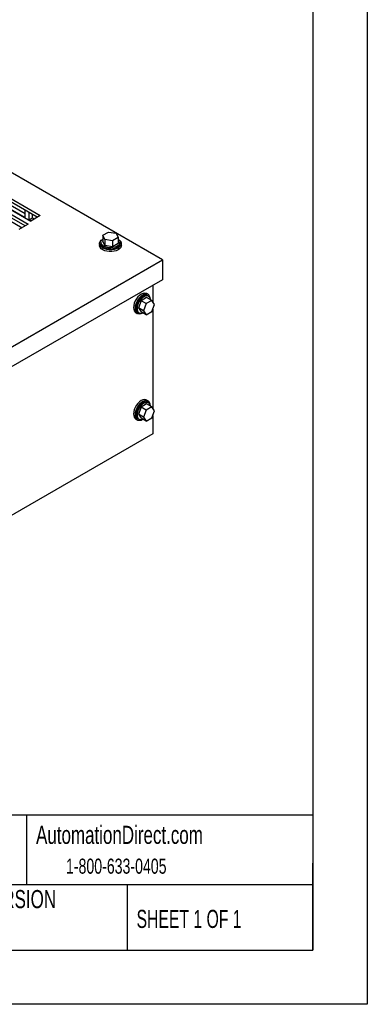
# Model space of a CAD drawing. Header units: inches. Extents: x 0 to 55, y 0 to 42.5.
# Tile 5 of 6: x 47 to 55, y 0 to 22.7. Entities that reach past the tile are written whole.
import ezdxf

# ---------------------------------------------------------------- set-up
doc = ezdxf.new("R2010")
doc.units = ezdxf.units.IN
doc.header["$LTSCALE"] = 5
doc.header["$MEASUREMENT"] = 0
doc.linetypes.add('CENTERX2', pattern=[0.8, 0.5, -0.1, 0.1, -0.1])
doc.layers.add('TEXT', color=140, linetype='Continuous', lineweight=25)
doc.styles.add('SLDTEXTSTYLE0', font='TXT', dxfattribs={"width": 0.7})
doc.styles.add('SLDTEXTSTYLE1', font='TXT', dxfattribs={"width": 0.65})

msp = doc.modelspace()

# ---------------------------------------------------------------- linework, layer by layer
at = {"color": 7, "linetype": 'Continuous'}
for p, q in [((55, 42.501), (55, 0.001)), ((55, 0.001), (0, 0.001))]:
    msp.add_line(p, q, dxfattribs=at)
for p, q in [((50.286, 17.138), (41.447, 22.241)), ((45.843, 18.847), (47.257, 18.031)), ((47.13, 18.194), (45.992, 18.852)), ((46.064, 18.975), (47.478, 18.158)), ((47.407, 18.118), (46.064, 18.893)), ((45.921, 18.811), (47.13, 18.113)), ((46.494, 18.205), (47.06, 17.878)), ((46.553, 18.335), (47.202, 17.96)), ((47.131, 17.92), (46.553, 18.253)), ((47.13, 18.113), (47.13, 18.277)), ((47.222, 18.06), (47.222, 18.224)), ((47.478, 18.158), (47.257, 18.031)), ((47.293, 18.183), (47.293, 18.101)), ((47.202, 17.96), (46.981, 17.833)), ((47.222, 18.06), (47.293, 18.101)), ((47.222, 18.06), (47.265, 18.035)), ((47.335, 18.076), (47.293, 18.101)), ((48.918, 17.705), (49.046, 17.778)), ((48.965, 17.604), (48.918, 17.705)), ((48.918, 17.705), (48.918, 17.568)), ((49.046, 17.778), (49.22, 17.751)), ((49.22, 17.751), (49.267, 17.651)), ((48.843, 17.511), (48.843, 17.47)), ((48.874, 17.541), (48.874, 17.511)), ((48.965, 17.467), (48.918, 17.568)), ((48.965, 17.604), (48.965, 17.467)), ((49.139, 17.577), (48.965, 17.604)), ((49.139, 17.44), (48.965, 17.467)), ((49.267, 17.651), (49.139, 17.577)), ((49.139, 17.577), (49.139, 17.44)), ((49.267, 17.514), (49.139, 17.44)), ((49.267, 17.651), (49.267, 17.514)), ((49.311, 17.511), (49.311, 17.541)), ((49.343, 17.47), (49.343, 17.511)), ((43.126, 13.005), (50.286, 17.138)), ((50.286, 17.138), (50.286, 16.679)), ((50.286, 16.679), (43.126, 12.546)), ((50.065, 16.551), (50.065, 16.173)), ((49.96, 16.339), (49.925, 16.36)), ((49.797, 16.198), (49.734, 16.034)), ((49.925, 16.272), (49.797, 16.198)), ((49.916, 16.13), (49.797, 16.198)), ((49.916, 16.13), (49.852, 15.966)), ((50.044, 16.204), (49.916, 16.13)), ((50.044, 16.204), (49.925, 16.272)), ((49.971, 16.297), (49.944, 16.312)), ((50.107, 16.113), (50.044, 16.204)), ((50.044, 15.949), (50.107, 16.113)), ((49.675, 15.927), (49.71, 15.906)), ((49.726, 15.933), (49.752, 15.918)), ((49.852, 15.966), (49.734, 16.034)), ((49.734, 16.034), (49.797, 15.943)), ((49.916, 15.875), (49.797, 15.943)), ((49.852, 15.966), (49.916, 15.875)), ((49.916, 15.875), (50.044, 15.949)), ((50.065, 16.004), (50.065, 13.724)), ((49.96, 13.89), (49.925, 13.91)), ((49.971, 13.848), (49.944, 13.863)), ((49.797, 13.749), (49.734, 13.584)), ((49.925, 13.822), (49.797, 13.749)), ((49.916, 13.68), (49.797, 13.749)), ((49.916, 13.68), (49.852, 13.516)), ((50.044, 13.754), (49.916, 13.68)), ((50.044, 13.754), (49.925, 13.822)), ((50.107, 13.663), (50.044, 13.754)), ((50.044, 13.499), (50.107, 13.663)), ((49.675, 13.477), (49.71, 13.457)), ((49.726, 13.484), (49.752, 13.469)), ((49.852, 13.516), (49.734, 13.584)), ((49.734, 13.584), (49.797, 13.494)), ((49.916, 13.425), (49.797, 13.494)), ((49.852, 13.516), (49.916, 13.425)), ((49.916, 13.425), (50.044, 13.499)), ((50.065, 13.554), (50.065, 13.132)), ((50.065, 13.132), (42.994, 9.05))]:
    msp.add_line(p, q)
at = {"flags": 128}
for points in [[(49.343, 17.47), (49.341, 17.454), (49.329, 17.422), (49.304, 17.393), (49.269, 17.368), (49.226, 17.348), (49.175, 17.334), (49.121, 17.327), (49.065, 17.327), (49.01, 17.334), (48.96, 17.348), (48.916, 17.368), (48.881, 17.393), (48.857, 17.422), (48.844, 17.454), (48.843, 17.47)], [(49.279, 17.607), (49.304, 17.588), (49.329, 17.559), (49.341, 17.527), (49.341, 17.495), (49.329, 17.463), (49.304, 17.434), (49.269, 17.409), (49.226, 17.389), (49.175, 17.375), (49.121, 17.367), (49.065, 17.367), (49.01, 17.375), (48.96, 17.389), (48.916, 17.409), (48.881, 17.434), (48.857, 17.463), (48.844, 17.495), (48.844, 17.527), (48.857, 17.559), (48.881, 17.588), (48.906, 17.607)], [(49.267, 17.617), (49.279, 17.607), (49.3, 17.581), (49.311, 17.552), (49.309, 17.523), (49.296, 17.494), (49.272, 17.469), (49.238, 17.447), (49.196, 17.43), (49.149, 17.419), (49.099, 17.415), (49.048, 17.417), (49, 17.427), (48.957, 17.442), (48.921, 17.463), (48.894, 17.488), (48.878, 17.516), (48.874, 17.545), (48.881, 17.574), (48.9, 17.601), (48.918, 17.617)], [(49.311, 17.511), (49.309, 17.493), (49.296, 17.464), (49.272, 17.438), (49.238, 17.417), (49.196, 17.4), (49.149, 17.389), (49.099, 17.385), (49.048, 17.387), (49, 17.396), (48.957, 17.412), (48.921, 17.433), (48.894, 17.457), (48.878, 17.485), (48.874, 17.511)], [(49.925, 16.36), (49.91, 16.366), (49.876, 16.371), (49.839, 16.365), (49.8, 16.347), (49.76, 16.32), (49.723, 16.283), (49.69, 16.239), (49.662, 16.191), (49.64, 16.14), (49.627, 16.089), (49.623, 16.041), (49.627, 15.998), (49.64, 15.963), (49.662, 15.936), (49.675, 15.927)], [(50.012, 16.237), (50.007, 16.268), (49.994, 16.303), (49.973, 16.33), (49.945, 16.346), (49.912, 16.351), (49.874, 16.345), (49.835, 16.327), (49.796, 16.299), (49.758, 16.262), (49.725, 16.219), (49.697, 16.17), (49.676, 16.119), (49.663, 16.069), (49.658, 16.021), (49.663, 15.978), (49.676, 15.942), (49.697, 15.916), (49.725, 15.9), (49.758, 15.895), (49.796, 15.901), (49.825, 15.913)], [(49.944, 16.312), (49.927, 16.319), (49.896, 16.322), (49.862, 16.314), (49.826, 16.296), (49.791, 16.268), (49.758, 16.233), (49.729, 16.191), (49.706, 16.146), (49.69, 16.1), (49.681, 16.055), (49.681, 16.013), (49.69, 15.978), (49.706, 15.95), (49.726, 15.933)], [(50.015, 16.22), (50.012, 16.236), (50, 16.268), (49.98, 16.291), (49.954, 16.304), (49.923, 16.307), (49.888, 16.299), (49.852, 16.281), (49.817, 16.253), (49.784, 16.218), (49.755, 16.176), (49.732, 16.131), (49.716, 16.085), (49.708, 16.04), (49.708, 15.998), (49.716, 15.963), (49.732, 15.935), (49.755, 15.916), (49.784, 15.908), (49.817, 15.911), (49.84, 15.919)], [(49.925, 13.91), (49.91, 13.917), (49.876, 13.922), (49.839, 13.915), (49.8, 13.898), (49.76, 13.87), (49.723, 13.833), (49.69, 13.79), (49.662, 13.741), (49.64, 13.69), (49.627, 13.64), (49.623, 13.592), (49.627, 13.549), (49.64, 13.513), (49.662, 13.487), (49.675, 13.477)], [(50.012, 13.787), (50.007, 13.818), (49.994, 13.854), (49.973, 13.88), (49.945, 13.896), (49.912, 13.901), (49.874, 13.895), (49.835, 13.877), (49.796, 13.849), (49.758, 13.813), (49.725, 13.769), (49.697, 13.721), (49.676, 13.67), (49.663, 13.619), (49.658, 13.571), (49.663, 13.528), (49.676, 13.493), (49.697, 13.466), (49.725, 13.45), (49.758, 13.445), (49.796, 13.451), (49.825, 13.463)], [(49.944, 13.863), (49.927, 13.87), (49.896, 13.873), (49.862, 13.865), (49.826, 13.846), (49.791, 13.819), (49.758, 13.783), (49.729, 13.742), (49.706, 13.697), (49.69, 13.65), (49.681, 13.605), (49.681, 13.564), (49.69, 13.528), (49.706, 13.5), (49.726, 13.484)], [(50.015, 13.771), (50.012, 13.786), (50, 13.818), (49.98, 13.841), (49.954, 13.855), (49.923, 13.857), (49.888, 13.849), (49.852, 13.831), (49.817, 13.804), (49.784, 13.768), (49.755, 13.727), (49.732, 13.682), (49.716, 13.635), (49.708, 13.59), (49.708, 13.549), (49.716, 13.513), (49.732, 13.485), (49.755, 13.467), (49.784, 13.459), (49.817, 13.461), (49.84, 13.469)]]:
    msp.add_lwpolyline(points, dxfattribs=at)
at = {"layer": 'TEXT'}
for p, q in [((53.75, 41.25), (53.75, 1.25)), ((53.75, 4.356), (1.25, 4.356)), ((47.161, 4.356), (47.161, 2.75)), ((53.75, 1.25), (53.75, 3.25)), ((53.75, 2.75), (1.25, 2.75)), ((49.478, 2.75), (49.478, 1.25)), ((1.25, 1.25), (53.75, 1.25))]:
    msp.add_line(p, q, dxfattribs=at)

# ---------------------------------------------------------------- texts
at = {"layer": 'TEXT', "linetype": 'CENTERX2', "lineweight": 18}
for s, insert, char_height, attachment_point, style in [('AutomationDirect.com', (47.381, 4.11), 0.41667, 1, 'SLDTEXTSTYLE0'), ('1-800-633-0405', (48.069, 3.354), 0.34722, 1, 'SLDTEXTSTYLE0'), ('LATEST VERSION', (46.172, 2.631), 0.41667, 2, 'SLDTEXTSTYLE0'), ('SHEET 1 OF 1', (49.693, 2.175), 0.41667, 1, 'SLDTEXTSTYLE1')]:
    msp.add_mtext(s, dxfattribs=dict(at, insert=insert, char_height=char_height, attachment_point=attachment_point, style=style))

doc.saveas('drawing.dxf')
